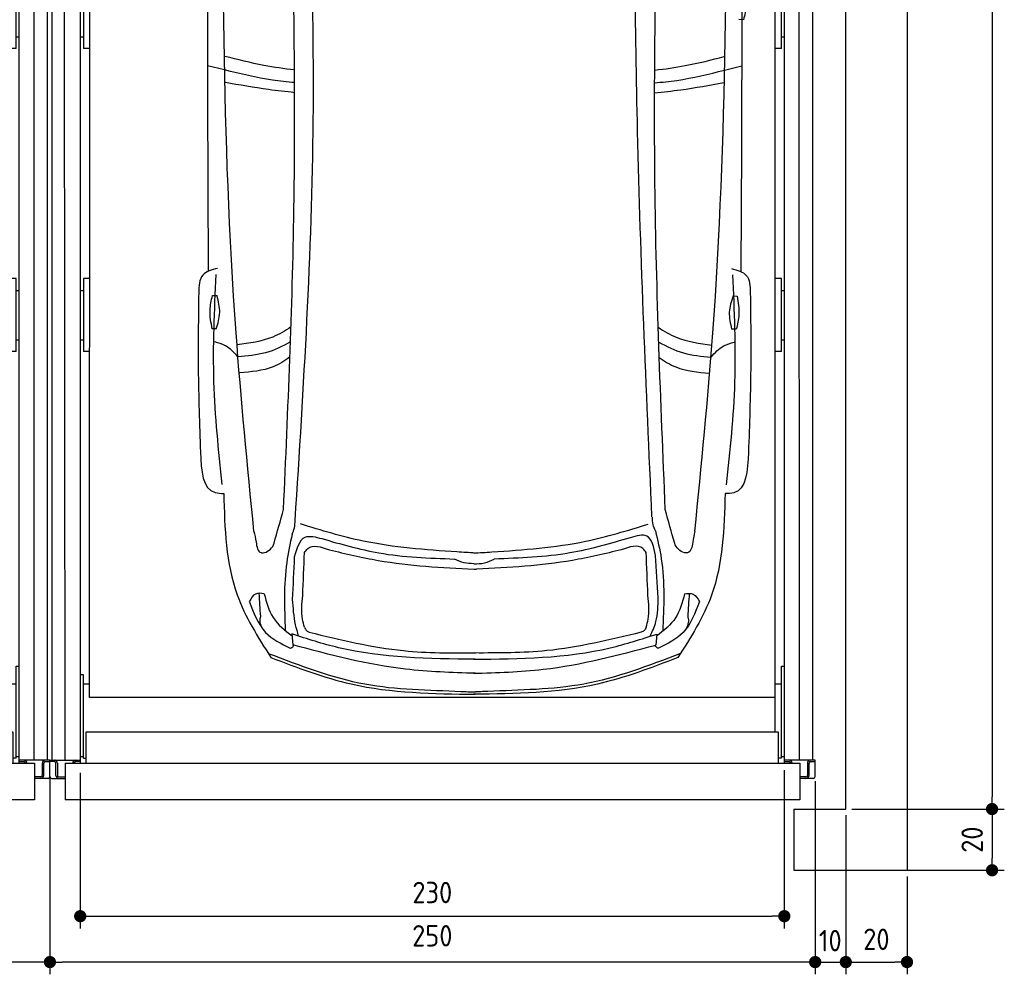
# Model space of a CAD drawing. Header units: millimetres. Extents: x 0 to 8418, y -929 to 5900.
# Tile 9 of 11: x 5201 to 8418, y -340 to 2780. Entities that reach past the tile are written whole.
import ezdxf

# ---------------------------------------------------------------- set-up
doc = ezdxf.new("R2010")
doc.units = ezdxf.units.MM
doc.layers.add('4', color=3, linetype='Continuous')
for name, color, linetype, lineweight in [('car', 10, 'Continuous', 25), ('Gebäude', 7, 'Continuous', 25), ('Plattform', 7, 'Continuous', 25)]:
    doc.layers.add(name, color=color, linetype=linetype, lineweight=lineweight)
doc.styles.get("Standard").update_dxf_attribs({"font": 'ISOCP.SHX'})
doc.dimstyles.new('GEN-ISO', dxfattribs={"dimscale": 20, "dimtxt": 3.5, "dimasz": 2, "dimexe": 2, "dimexo": 1, "dimgap": 1.5, "dimtad": 1, "dimdec": 1, "dimlfac": 0.1, "dimdsep": 46, "dimtxsty": 'STANDARD', "dimblk": 'PUNKT', "dimcen": 2, "dimclrd": 256, "dimclre": 256, "dimclrt": 2, "dimadec": 0, "dimazin": 0, "dimtp": 0.1, "dimtm": 0.1, "dimtfac": 0.71, "dimtdec": 1, "dimtmove": 2, "dimatfit": 3, "dimldrblk": 'PUNKT', "dimfxl": 2, "dimtolj": 1, "dimarcsym": 0})

# ---------------------------------------------------------------- blocks, each defined once
blk = doc.blocks.new('*U43')
at = {"layer": 'car'}
for p, q in [((-815.9, 2040.3), (-871.6, 2054.3)), ((817.6, 2039.6), (873.4, 2053.6)), ((-596, 197.1), (-592.9, 161.4)), ((596.2, 196.6), (593, 160.9))]:
    blk.add_line(p, q, dxfattribs=at)
for points in [[(879.3, 2204.5), (864.4, 2204.7)], [(-855.6, 1302.8), (-840.6, 1302.8)], [(845.3, 1301.6), (858.2, 1301.3)], [(-843.2, 1194.2), (-856.2, 1194.2)], [(855.6, 1192.8), (840.6, 1193.1)]]:
    blk.add_lwpolyline(points, dxfattribs=at)
for points, knots in [([(-719.9, 532.3), (-741.2, 748.6), (-825.2, 1600.7), (-822.7, 2457.7), (-820.9, 3097.1)], [0, 0, 0, 0, 651.760698, 2567.87656, 2567.87656, 2567.87656, 2567.87656]), ([(720.3, 531.7), (741.8, 748), (826.6, 1600), (824.8, 2457), (823.5, 3096.4)], [0, 0, 0, 0, 651.760698, 2567.87656, 2567.87656, 2567.87656, 2567.87656]), ([(-868.7, 3077.8), (-870.5, 2733.1), (-872.8, 2165.5), (-870.5, 1597.9), (-869.3, 1382.1)], [30.231792, 30.231792, 30.231792, 30.231792, 135.773846, 200.510428, 200.510428, 200.510428, 200.510428]), ([(871.3, 3077.8), (872.8, 2728.1), (874.7, 2162.6), (871.9, 1597.2), (870.5, 1381.4)], [30.867502, 30.867502, 30.867502, 30.867502, 135.773846, 200.510428, 200.510428, 200.510428, 200.510428]), ([(580.3, 580), (561.7, 999.6), (527.8, 1763.9), (523.2, 2529), (521.2, 2874)], [0, 0, 0, 0, 1259.941445, 2295.01496, 2295.01496, 2295.01496, 2295.01496]), ([(-585.2, 568.2), (-557.6, 1005.1), (-509.4, 1766.4), (-533.7, 2528.7), (-544.1, 2853.5)], [0, 0, 0, 0, 1312.347302, 2286.809863, 2286.809863, 2286.809863, 2286.809863]), ([(-623.3, 604.1), (-608.8, 931.3), (-576.3, 1668.4), (-591.1, 2406.1), (-599.3, 2816.2)], [0, 0, 0, 0, 982.4164, 2212.74132, 2212.74132, 2212.74132, 2212.74132]), ([(623.8, 603.6), (609, 958.6), (578.3, 1695.7), (593.7, 2433.3), (601.7, 2815.7)], [0, 0, 0, 0, 1065.64856, 2212.719541, 2212.719541, 2212.719541, 2212.719541]), ([(882, 2313), (885.6, 2292.5), (892.1, 2256), (883.2, 2220.1), (879.3, 2204.5)], [0, 0, 0, 0, 61.702274, 109.62737, 109.62737, 109.62737, 109.62737]), ([(-587.6, 2040.3), (-620.9, 2044.2), (-698.2, 2054.8), (-773.8, 2074.4), (-814.7, 2084.4)], [6.432991, 6.432991, 6.432991, 6.432991, 16.542425, 29.830107, 29.830107, 29.830107, 29.830107]), ([(589.6, 2039.9), (622.8, 2043.7), (700, 2054.2), (775.5, 2073.7), (816.5, 2084.2)], [6.454001, 6.454001, 6.454001, 6.454001, 16.542425, 29.830107, 29.830107, 29.830107, 29.830107]), ([(-587.2, 1998.9), (-611.5, 2000.9), (-688.6, 2008.7), (-764.1, 2027.5), (-815.9, 2040.3)], [6.556459, 6.556459, 6.556459, 6.556459, 13.869915, 29.827446, 29.827446, 29.827446, 29.827446]), ([(589.1, 1998.4), (613.4, 2000.4), (690.4, 2008.2), (765.8, 2026.8), (817.6, 2039.6)], [6.580352, 6.580352, 6.580352, 6.580352, 13.869915, 29.827446, 29.827446, 29.827446, 29.827446]), ([(-587.2, 1966.1), (-615.6, 1969), (-691.9, 1977.6), (-767.6, 1991.2), (-813.3, 1999.5)], [6.632744, 6.632744, 6.632744, 6.632744, 15.228907, 29.682847, 29.682847, 29.682847, 29.682847]), ([(589.1, 1965.6), (617.4, 1968.5), (693.7, 1977), (769.3, 1990.6), (814.9, 1998.8)], [6.659247, 6.659247, 6.659247, 6.659247, 15.228907, 29.682847, 29.682847, 29.682847, 29.682847]), ([(-838.9, 1391.7), (-857.8, 1386.8), (-898, 1376.3), (-899.6, 1334.2), (-900.4, 1312)], [0, 0, 0, 0, 52.977364, 112.315044, 112.315044, 112.315044, 112.315044]), ([(840.1, 1391), (859, 1386), (899.2, 1375.5), (900.7, 1333.5), (901.5, 1311.2)], [0, 0, 0, 0, 52.977364, 112.315044, 112.315044, 112.315044, 112.315044]), ([(-823.5, 685.4), (-835.3, 797.1), (-859.3, 1025.4), (-848.8, 1254.7), (-843.5, 1371.7)], [0, 0, 0, 0, 336.634843, 687.508242, 687.508242, 687.508242, 687.508242]), ([(824.1, 684.7), (835.9, 796.4), (860.1, 1024.7), (849.9, 1254), (844.6, 1371)], [0, 0, 0, 0, 336.634843, 687.508242, 687.508242, 687.508242, 687.508242]), ([(-900.4, 1312), (-901.6, 1229.3), (-903.9, 1055.8), (-898, 882.3), (-894.9, 791.5)], [0, 0, 0, 0, 248.055751, 520.563277, 520.563277, 520.563277, 520.563277]), ([(-856.2, 1194.2), (-860.2, 1214.7), (-867.4, 1251), (-859.2, 1287), (-855.6, 1302.8)], [0, 0, 0, 0, 61.702274, 109.62737, 109.62737, 109.62737, 109.62737]), ([(-843.2, 1194.2), (-837.8, 1211.9), (-826.8, 1247.8), (-835.9, 1284.2), (-840.6, 1302.8)], [0, 0, 0, 0, 54.314538, 110.447745, 110.447745, 110.447745, 110.447745]), ([(845.3, 1301.6), (839.5, 1284), (827.8, 1248.3), (836.3, 1211.7), (840.6, 1193.1)], [0, 0, 0, 0, 54.314538, 110.447745, 110.447745, 110.447745, 110.447745]), ([(858.2, 1301.3), (861.8, 1280.8), (868.3, 1244.3), (859.4, 1208.5), (855.6, 1192.8)], [0, 0, 0, 0, 61.702274, 109.62737, 109.62737, 109.62737, 109.62737]), ([(901.5, 1311.2), (902.6, 1228.6), (904.8, 1055), (898.8, 881.6), (895.6, 790.8)], [0, 0, 0, 0, 248.055751, 520.563277, 520.563277, 520.563277, 520.563277]), ([(-599, 1200.5), (-618, 1187.5), (-671.8, 1156.1), (-735.1, 1147.2), (-774.8, 1141.6)], [7.448929, 7.448929, 7.448929, 7.448929, 14.333449, 26.290813, 26.290813, 26.290813, 26.290813]), ([(600.9, 1199.5), (619.6, 1186.6), (673.1, 1155.4), (736.1, 1146.6), (775.8, 1141)], [7.547649, 7.547649, 7.547649, 7.547649, 14.333449, 26.290813, 26.290813, 26.290813, 26.290813]), ([(-772.3, 1102.7), (-784.9, 1116.5), (-806.1, 1139.6), (-836, 1148), (-848, 1151.3)], [0, 0, 0, 0, 54.765289, 91.527008, 91.527008, 91.527008, 91.527008]), ([(-600.7, 1152.2), (-626.7, 1137), (-680.7, 1110.6), (-741.6, 1105.3), (-772.3, 1102.7)], [6.483065, 6.483065, 6.483065, 6.483065, 15.438065, 24.585476, 24.585476, 24.585476, 24.585476]), ([(602.5, 1151.2), (628.2, 1136.2), (682, 1110), (742.5, 1104.7), (773.2, 1102)], [6.572602, 6.572602, 6.572602, 6.572602, 15.438065, 24.585476, 24.585476, 24.585476, 24.585476]), ([(773.2, 1102), (785.9, 1115.8), (807.1, 1139), (837, 1147.3), (849, 1150.6)], [0, 0, 0, 0, 54.765289, 91.613946, 91.613946, 91.613946, 91.613946]), ([(-602.5, 1102.2), (-619.9, 1089.2), (-669.4, 1058.5), (-729.8, 1053.3), (-766.6, 1050.2)], [6.800586, 6.800586, 6.800586, 6.800586, 13.265249, 24.502716, 24.502716, 24.502716, 24.502716]), ([(604.2, 1101.1), (621.3, 1088.3), (670.6, 1057.9), (730.7, 1052.7), (767.5, 1049.5)], [6.892544, 6.892544, 6.892544, 6.892544, 13.265249, 24.502716, 24.502716, 24.502716, 24.502716]), ([(-894.9, 791.5), (-891.8, 730.8), (-888, 657.9), (-828.7, 656.6), (-818.8, 656.4)], [0, 0, 0, 0, 140.850131, 169.235796, 169.235796, 169.235796, 169.235796]), ([(895.6, 790.8), (892.4, 730.1), (888.6, 657.1), (829.3, 655.9), (819.4, 655.7)], [0, 0, 0, 0, 140.850131, 169.235796, 169.235796, 169.235796, 169.235796]), ([(-818.8, 656.4), (-815.4, 542.2), (-809.7, 348.7), (-706.8, 186.6), (-664.6, 120.2)], [0, 0, 0, 0, 334.52993, 566.921104, 566.921104, 566.921104, 566.921104]), ([(819.4, 655.7), (815.9, 541.5), (810, 348), (707, 186), (664.7, 119.6)], [0, 0, 0, 0, 334.52993, 566.921104, 566.921104, 566.921104, 566.921104]), ([(-595.3, 523.3), (-592.3, 530), (-586.1, 544.3), (-585.5, 559.9), (-585.2, 568.2)], [0, 0, 0, 0, 21.711608, 46.374134, 46.374134, 46.374134, 46.374134]), ([(-56.9, 464.9), (-159.9, 472.2), (-333.7, 484.6), (-499.9, 535.7), (-567.7, 556.5)], [0, 0, 0, 0, 308.408492, 520.414911, 520.414911, 520.414911, 520.414911]), ([(57.3, 464.9), (160.3, 472.1), (334.1, 484.3), (500.4, 535.2), (568.2, 556)], [0, 0, 0, 0, 308.408492, 520.414911, 520.414911, 520.414911, 520.414911]), ([(591.6, 533.8), (588.7, 540.5), (582.5, 554.8), (581.9, 570.4), (581.6, 578.7)], [0, 0, 0, 0, 21.711608, 46.374134, 46.374134, 46.374134, 46.374134]), ([(-719.9, 532.3), (-717.6, 521.4), (-712.8, 499), (-708.2, 464.2), (-694.3, 462.4), (-693.2, 462.3)], [0, 0, 0, 0, 35.919302, 74.031557, 77.204576, 77.204576, 77.204576, 77.204576]), ([(-595.3, 523.3), (-601.9, 492.5), (-624.4, 389), (-620.4, 282.8), (-617.6, 208.2)], [0, 0, 0, 0, 94.366193, 316.782017, 316.782017, 316.782017, 316.782017]), ([(-587.2, 449.2), (-579.2, 477.5), (-565.2, 526.7), (-518.3, 514), (-498.3, 508.6)], [0, 0, 0, 0, 73.352898, 127.44191, 127.44191, 127.44191, 127.44191]), ([(592.1, 453), (586.4, 480.8), (576.3, 530.3), (529.8, 517.3), (509.6, 511.7)], [0, 0, 0, 0, 69.918957, 124.007969, 124.007969, 124.007969, 124.007969]), ([(591.6, 533.8), (598.8, 503.6), (624.3, 396.3), (619.1, 285.5), (615.4, 205.8)], [0, 0, 0, 0, 92.753902, 330.076226, 330.076226, 330.076226, 330.076226]), ([(720.3, 531.7), (718, 520.8), (713.2, 498.4), (708.6, 463.6), (694.7, 461.8), (693.6, 461.7)], [0, 0, 0, 0, 35.919302, 74.031557, 77.204576, 77.204576, 77.204576, 77.204576]), ([(-693.2, 462.3), (-690.8, 462.5), (-673.7, 464.1), (-658.1, 479.5), (-654.1, 493.6)], [0, 0, 0, 0, 7.400463, 51.385285, 51.385285, 51.385285, 51.385285]), ([(-554.7, 463.2), (-551.4, 467.9), (-534, 492.8), (-500.6, 481.4), (-473.6, 472.1)], [0, 0, 0, 0, 16.670151, 87.364183, 87.364183, 87.364183, 87.364183]), ([(-498.3, 508.6), (-436.6, 490.8), (-295.1, 450), (-147.7, 444.9), (-64.5, 442)], [0, 0, 0, 0, 191.952394, 440.378972, 440.378972, 440.378972, 440.378972]), ([(509.6, 511.7), (444.3, 492.5), (299.3, 449.9), (148, 444.8), (64.9, 442)], [0, 0, 0, 0, 203.31675, 451.743327, 451.743327, 451.743327, 451.743327]), ([(561.2, 463.1), (557.8, 467.9), (540.5, 492.8), (507.1, 481.3), (480.1, 472.1)], [0, 0, 0, 0, 16.670151, 87.364183, 87.364183, 87.364183, 87.364183]), ([(693.6, 461.7), (691.2, 461.9), (674.1, 463.5), (658.5, 479), (654.5, 493.1)], [0, 0, 0, 0, 7.400463, 51.385285, 51.385285, 51.385285, 51.385285]), ([(-473.6, 472.1), (-420.5, 459.4), (-265.4, 422.5), (-106, 414.1), (-1.1, 408.6)], [0, 0, 0, 0, 163.555825, 477.487186, 477.487186, 477.487186, 477.487186]), ([(480.1, 472.1), (426.9, 459.4), (271.9, 422.5), (112.4, 414.1), (7.6, 408.6)], [0, 0, 0, 0, 163.555825, 477.487186, 477.487186, 477.487186, 477.487186]), ([(-1.8, 426.6), (-12.5, 426.8), (-34.5, 427.3), (-54.3, 437), (-64.5, 442)], [0, 0, 0, 0, 31.528731, 65.234557, 65.234557, 65.234557, 65.234557]), ([(-1.8, 426.6), (10.2, 426.6), (33.6, 426.7), (54.6, 437), (64.9, 442)], [0, 0, 0, 0, 35.520995, 69.226821, 69.226821, 69.226821, 69.226821]), ([(-1.1, 408.6), (0.3, 408.5), (3.2, 408.3), (6.1, 408.5), (7.6, 408.6)], [0, 0, 0, 0, 4.235461, 8.799002, 8.799002, 8.799002, 8.799002]), ([(-686.2, 328.4), (-696.6, 329.9), (-718.2, 332.8), (-729.2, 313.8), (-734.9, 304)], [0, 0, 0, 0, 28.797158, 59.6786, 59.6786, 59.6786, 59.6786]), ([(-686.5, 328.4), (-679.2, 300.8), (-664.4, 244.6), (-618.7, 208.7), (-595.4, 190.4)], [0, 0, 0, 0, 83.308532, 169.402132, 169.402132, 169.402132, 169.402132]), ([(-554.8, 219.2), (-557.3, 227.7), (-567, 261.3), (-563.4, 296.4), (-560.7, 322.7)], [0, 0, 0, 0, 26.522959, 104.304328, 104.304328, 104.304328, 104.304328]), ([(561.3, 219.2), (563.7, 227.7), (573.5, 261.2), (569.8, 296.4), (567.1, 322.6)], [0, 0, 0, 0, 26.522959, 104.304328, 104.304328, 104.304328, 104.304328]), ([(686.8, 327.8), (679.4, 300.2), (664.6, 244.1), (618.8, 208.2), (595.6, 189.9)], [0, 0, 0, 0, 83.308532, 169.402132, 169.402132, 169.402132, 169.402132]), ([(686.5, 327.8), (696.9, 329.3), (718.5, 332.2), (729.5, 313.2), (735.2, 303.4)], [0, 0, 0, 0, 28.797158, 59.6786, 59.6786, 59.6786, 59.6786]), ([(-735.2, 304), (-721.3, 266.5), (-695.9, 198), (-631.2, 165.5), (-602, 150.7)], [0, 0, 0, 0, 114.922722, 209.881319, 209.881319, 209.881319, 209.881319]), ([(-573.9, 189.9), (-577.5, 202.3), (-589, 241.4), (-591.7, 282.1), (-593.6, 310)], [0, 0, 0, 0, 38.448585, 121.967316, 121.967316, 121.967316, 121.967316]), ([(574.1, 189.5), (581.5, 205.2), (599.9, 244.7), (600.1, 288.5), (600.2, 314.9)], [0, 0, 0, 0, 51.645202, 129.398542, 129.398542, 129.398542, 129.398542]), ([(735.4, 303.4), (721.5, 265.9), (696.1, 197.4), (631.4, 164.9), (602.1, 150.2)], [0, 0, 0, 0, 114.922722, 209.881319, 209.881319, 209.881319, 209.881319]), ([(-690.4, 212.3), (-696.5, 224.2), (-703.6, 238.1), (-697.9, 251.8), (-697.9, 253.9)], [0, 0, 0, 0, 36.727695, 42.814175, 42.814175, 42.814175, 42.814175]), ([(690.6, 211.7), (696.7, 223.6), (703.8, 237.5), (698.1, 251.2), (698.2, 253.3)], [0, 0, 0, 0, 36.727695, 42.814175, 42.814175, 42.814175, 42.814175]), ([(2.5, 114.4), (-148.3, 116), (-352.6, 118.1), (-545.6, 180.7), (-596, 197.1)], [0, 0, 0, 0, 447.972098, 606.654283, 606.654283, 606.654283, 606.654283]), ([(-554.8, 219.2), (-553.1, 215), (-550, 207.4), (-542.6, 204.2), (-539.4, 202.7)], [0, 0, 0, 0, 13.079204, 23.364484, 23.364484, 23.364484, 23.364484]), ([(-539.4, 202.7), (-437.1, 177.9), (-258, 134.4), (-73.9, 134.7), (5.1, 134.9)], [0, 0, 0, 0, 314.141742, 550.389065, 550.389065, 550.389065, 550.389065]), ([(-2.4, 114.4), (148.4, 115.8), (352.7, 117.8), (545.7, 180.3), (596.2, 196.6)], [0, 0, 0, 0, 447.972098, 606.654283, 606.654283, 606.654283, 606.654283]), ([(545, 202.6), (442.7, 177.8), (263.6, 134.3), (79.5, 134.7), (0.5, 134.8)], [0, 0, 0, 0, 314.141742, 550.389065, 550.389065, 550.389065, 550.389065]), ([(561.3, 219.2), (559.5, 214.9), (556.3, 207.1), (548.5, 204), (545, 202.6)], [0, 0, 0, 0, 13.079204, 24.121319, 24.121319, 24.121319, 24.121319]), ([(2.5, 68.4), (-73.6, 70.8), (-275.5, 77.1), (-471.2, 128.2), (-592.9, 161.4)], [0, 0, 0, 0, 22.79473, 60.440533, 60.440533, 60.440533, 60.440533]), ([(-2.5, 68.4), (73.7, 70.7), (275.6, 76.9), (471.3, 127.8), (593, 160.9)], [0, 0, 0, 0, 22.79473, 60.440533, 60.440533, 60.440533, 60.440533]), ([(-673.1, 133.6), (-569.3, 93.6), (-366.8, 15.6), (-133.1, 13.9), (-13, 8), (2.6, 7.2)], [0, 0, 0, 0, 331.171464, 645.410319, 692.125526, 692.125526, 692.125526, 692.125526]), ([(-602, 150.7), (-600.7, 150.9), (-595.2, 151.5), (-592.1, 156.6), (-589.8, 160.5)], [0, 0, 0, 0, 3.821179, 16.246783, 16.246783, 16.246783, 16.246783]), ([(673.2, 133.1), (569.3, 93.1), (366.8, 15.3), (133.1, 13.8), (13, 8), (-2.5, 7.2)], [0, 0, 0, 0, 331.171464, 645.410319, 692.125526, 692.125526, 692.125526, 692.125526]), ([(602.1, 150.2), (600.8, 150.4), (595.3, 151), (592.2, 156.1), (589.9, 160)], [0, 0, 0, 0, 3.821179, 16.246783, 16.246783, 16.246783, 16.246783]), ([(-664.6, 120.2), (-578, 87), (-364.1, 5), (-134.2, 1.9), (2.6, 0)], [0, 0, 0, 0, 276.566847, 682.500863, 682.500863, 682.500863, 682.500863]), ([(664.7, 119.6), (578, 86.5), (364.1, 4.7), (134.2, 1.7), (-2.6, 0)], [0, 0, 0, 0, 276.566847, 682.500863, 682.500863, 682.500863, 682.500863])]:
    blk.add_open_spline(points, degree=3, knots=knots, dxfattribs=at)
for points in [[(-654.1, 493.6), (-643.8, 530.4), (-633.6, 567.3), (-623.3, 604.1)], [(654.5, 493.1), (644.3, 529.9), (634, 566.7), (623.8, 603.6)], [(-560.7, 322.7), (-558.7, 369.5), (-556.7, 416.3), (-554.7, 463.2)], [(2.5, 461.5), (-17.3, 462.7), (-37.1, 463.8), (-56.9, 464.9)], [(-2.1, 461.5), (17.7, 462.6), (37.5, 463.8), (57.3, 464.9)], [(567.1, 322.6), (565.1, 369.5), (563.1, 416.3), (561.2, 463.1)], [(600.2, 314.9), (597.5, 360.9), (594.8, 406.9), (592.1, 453)], [(-593.6, 310), (-591.5, 356.4), (-589.3, 402.8), (-587.2, 449.2)], [(-697.9, 253.9), (-699.6, 279.2), (-701.2, 304.6), (-702.9, 329.9)], [(698.2, 253.3), (699.8, 278.6), (701.5, 304), (703.1, 329.3)]]:
    blk.add_open_spline(points, degree=3, dxfattribs=at)
blk = doc.blocks.new('PUNKT')
at = {"layer": '4', "color": 0, "linetype": 'ByBlock'}
blk.add_line((-0.5, 0), (-1, 0), dxfattribs=at)
at = {"layer": '4', "color": 0, "linetype": 'ByBlock', "const_width": 0.5}
blk.add_lwpolyline([(-0.25, 0, 1), (0.25, 0, 1)], format="xyb", close=True, dxfattribs=at)
blk = doc.blocks.new('*D45')
at = {"layer": '4', "lineweight": -2, "transparency": 16777216}
for p, q in [((7800, 291.1), (7800, -340)), ((7900, 180.1), (7900, -340)), ((7760, -300), (7720, -300)), ((7800, -300), (7900, -300)), ((7940, -300), (7980, -300))]:
    blk.add_line(p, q, dxfattribs=at)
at = {"layer": 'Defpoints', "color": 0, "transparency": 16777216}
for p in [(7800, 311.1), (7900, 200.1), (7900, -300)]:
    blk.add_point(p, dxfattribs=at)
at = {"layer": '4', "lineweight": -2, "transparency": 16777216, "xscale": 40, "yscale": 40, "zscale": 40}
blk.add_blockref('PUNKT', (7800, -300), dxfattribs=at)
at = {"layer": '4', "lineweight": -2, "transparency": 16777216, "xscale": 40, "yscale": 40, "zscale": 40, "rotation": 180}
blk.add_blockref('PUNKT', (7900, -300), dxfattribs=at)
at = {"layer": '4', "color": 2, "transparency": 16777216, "insert": (7849.2, -230), "char_height": 70, "attachment_point": 5}
blk.add_mtext('10', dxfattribs=at)
blk = doc.blocks.new('*D46')
at = {"layer": '4', "lineweight": -2, "transparency": 16777216}
for p, q in [((5300, 304.4), (5300, -340)), ((7800, 286.1), (7800, -340)), ((7760, -300), (5340, -300))]:
    blk.add_line(p, q, dxfattribs=at)
at = {"layer": 'Defpoints', "color": 0, "transparency": 16777216}
for p in [(5300, 324.4), (7800, 306.1), (5300, -300)]:
    blk.add_point(p, dxfattribs=at)
at = {"layer": '4', "lineweight": -2, "transparency": 16777216, "xscale": 40, "yscale": 40, "zscale": 40, "rotation": 180}
blk.add_blockref('PUNKT', (5300, -300), dxfattribs=at)
at = {"layer": '4', "lineweight": -2, "transparency": 16777216, "xscale": 40, "yscale": 40, "zscale": 40}
blk.add_blockref('PUNKT', (7800, -300), dxfattribs=at)
at = {"layer": '4', "color": 2, "transparency": 16777216, "insert": (6549.2, -214.1), "char_height": 70, "attachment_point": 5}
blk.add_mtext('250', dxfattribs=at)
blk = doc.blocks.new('*D47')
at = {"layer": '4', "lineweight": -2, "transparency": 16777216}
for p, q in [((7699.2, 327.2), (7699.2, -190)), ((5399, 319), (5399, -190)), ((5439, -150), (7659.2, -150))]:
    blk.add_line(p, q, dxfattribs=at)
at = {"layer": 'Defpoints', "color": 0, "transparency": 16777216}
for p in [(5399, 339), (7699.2, 347.2), (7699.2, -150)]:
    blk.add_point(p, dxfattribs=at)
at = {"layer": '4', "lineweight": -2, "transparency": 16777216, "xscale": 40, "yscale": 40, "zscale": 40, "rotation": 180}
blk.add_blockref('PUNKT', (5399, -150), dxfattribs=at)
at = {"layer": '4', "lineweight": -2, "transparency": 16777216, "xscale": 40, "yscale": 40, "zscale": 40}
blk.add_blockref('PUNKT', (7699.2, -150), dxfattribs=at)
at = {"layer": '4', "color": 2, "transparency": 16777216, "insert": (6549.2, -72.7), "char_height": 70, "attachment_point": 5}
blk.add_mtext('230', dxfattribs=at)
blk = doc.blocks.new('*D48')
at = {"layer": '4', "lineweight": -2, "transparency": 16777216}
for p, q in [((7920, 5700), (8417.9, 5700)), ((8377.9, 5660), (8377.9, 240.1)), ((7920, 200.1), (8417.9, 200.1))]:
    blk.add_line(p, q, dxfattribs=at)
at = {"layer": 'Defpoints', "color": 0, "transparency": 16777216}
for p in [(7900, 5700), (7900, 200.1), (8377.9, 200.1)]:
    blk.add_point(p, dxfattribs=at)
at = {"layer": '4', "lineweight": -2, "transparency": 16777216, "xscale": 40, "yscale": 40, "zscale": 40}
for p, rotation in [((8377.9, 5700), 90), ((8377.9, 200.1), 270)]:
    blk.add_blockref('PUNKT', p, dxfattribs=dict(at, rotation=rotation))
at = {"layer": '4', "color": 2, "transparency": 16777216, "insert": (8312.9, 2950.1), "char_height": 70, "attachment_point": 5, "rotation": 90}
blk.add_mtext('550', dxfattribs=at)
blk = doc.blocks.new('*D49')
at = {"layer": '4', "lineweight": -2, "transparency": 16777216}
for p, q in [((7920, 200.1), (8417.9, 200.1)), ((8377.9, 160.1), (8377.9, 40)), ((7920, 0), (8417.9, 0))]:
    blk.add_line(p, q, dxfattribs=at)
at = {"layer": 'Defpoints', "color": 0, "transparency": 16777216}
for p in [(7900, 200.1), (7900, 0), (8377.9, 0)]:
    blk.add_point(p, dxfattribs=at)
at = {"layer": '4', "lineweight": -2, "transparency": 16777216, "xscale": 40, "yscale": 40, "zscale": 40}
for p, rotation in [((8377.9, 200.1), 90), ((8377.9, 0), 270)]:
    blk.add_blockref('PUNKT', p, dxfattribs=dict(at, rotation=rotation))
at = {"layer": '4', "color": 2, "transparency": 16777216, "insert": (8312.9, 100.1), "char_height": 70, "attachment_point": 5, "rotation": 90}
blk.add_mtext('20', dxfattribs=at)
blk = doc.blocks.new('*D50')
at = {"layer": '4', "lineweight": -2, "transparency": 16777216}
for p, q in [((7900, 180.1), (7900, -340)), ((8100, -20), (8100, -340)), ((7940, -300), (8060, -300))]:
    blk.add_line(p, q, dxfattribs=at)
at = {"layer": 'Defpoints', "color": 0, "transparency": 16777216}
for p in [(7900, 200.1), (8100, 0), (8100, -300)]:
    blk.add_point(p, dxfattribs=at)
at = {"layer": '4', "lineweight": -2, "transparency": 16777216, "xscale": 40, "yscale": 40, "zscale": 40, "rotation": 180}
blk.add_blockref('PUNKT', (7900, -300), dxfattribs=at)
at = {"layer": '4', "lineweight": -2, "transparency": 16777216, "xscale": 40, "yscale": 40, "zscale": 40}
blk.add_blockref('PUNKT', (8100, -300), dxfattribs=at)
at = {"layer": '4', "color": 2, "transparency": 16777216, "insert": (8000, -225.5), "char_height": 70, "attachment_point": 5}
blk.add_mtext('20', dxfattribs=at)
blk = doc.blocks.new('Gebäude_GL550_LP230')
at = {"layer": 'Gebäude'}
for p, q in [((8100, 5900), (8100, 0)), ((7900, 200), (7900, 5700)), ((7730, 200), (7730, 0)), ((7730, 200), (7900, 200)), ((7730, 0), (8100, 0))]:
    blk.add_line(p, q, dxfattribs=at)
blk = doc.blocks.new('6300_LP230_GL550')
at = {"layer": 'Plattform'}
for p, q in [((306.8, 360.1), (306.8, 5610.1)), ((349.8, 360.1), (344.8, 5610.1)), ((2699.9, 350.1), (2699.9, 5599.5)), ((2748.4, 360.2), (2747.9, 5610.1)), ((2791.4, 5610.1), (2791.5, 360.1)), ((399.6, 350.1), (400, 5590.1)), ((428.9, 564.5), (431, 5463.9)), ((2668.9, 452.1), (2668.9, 5463.2)), ((409.9, 2924), (409.9, 2685.6)), ((2689.9, 2685.6), (2689.9, 2924)), ((399.9, 2724.2), (409.9, 2724.2)), ((2689.9, 2724.2), (2699.9, 2724.2)), ((429.8, 2685.6), (409.9, 2685.6)), ((2689.9, 2685.6), (2668.9, 2685.6)), ((409.9, 1934), (409.9, 1695.7)), ((429.5, 1934), (409.9, 1934)), ((2689.9, 1934), (2668.9, 1934)), ((2689.9, 1695.7), (2689.9, 1934)), ((399.9, 1895), (409.9, 1895)), ((2689.9, 1895), (2699.9, 1895)), ((399.9, 1734.2), (409.9, 1734.2)), ((2689.9, 1734.2), (2699.9, 1734.2)), ((429.4, 1695.7), (409.9, 1695.7)), ((2689.9, 1695.7), (2668.9, 1695.7)), ((2689.9, 666.8), (2689.9, 667.2)), ((2689.9, 667.2), (2689.9, 667.2)), ((2689.9, 667.2), (2699.9, 667.2)), ((2689.9, 666.7), (2689.9, 666.8)), ((2689.9, 666.7), (2689.9, 666.7)), ((2689.9, 666.3), (2689.9, 666.7)), ((2689.9, 366.9), (2689.9, 666.3)), ((409.9, 638.4), (399.9, 638.4)), ((409.9, 481.6), (409.9, 638.4)), ((428.9, 608.1), (409.9, 608.1)), ((2689.9, 608.1), (2668.9, 608.1)), ((2668.9, 564.5), (428.9, 564.5)), ((409.9, 366.9), (409.9, 481.6)), ((419.9, 452.1), (2677.9, 452.1)), ((418.3, 350.1), (417.9, 450.2)), ((2679.9, 350.1), (2679.9, 450.2)), ((299.9, 306.1), (299.9, 360.1)), ((299.9, 360.1), (399.3, 360.1)), ((314.3, 355.1), (299.9, 355.1)), ((399.6, 355.1), (384.3, 355.1)), ((399.9, 371.9), (409.9, 371.9)), ((409.9, 366.9), (417.9, 366.9)), ((2689.9, 366.9), (2679.9, 366.9)), ((2689.9, 371.9), (2699.9, 371.9)), ((2799.9, 360.1), (2699.9, 360.1)), ((2699.9, 355.1), (2714.9, 355.1)), ((2784.6, 355.1), (2799.9, 355.1)), ((2799.9, 306.1), (2799.9, 360.1)), ((319.3, 310.1), (319.3, 350.1)), ((324.3, 350.1), (324.3, 310.1)), ((2774.9, 350.1), (2774.9, 310.1)), ((2779.9, 310.1), (2779.9, 350.1)), ((305.9, 300.1), (349.3, 300.1)), ((329.3, 305.1), (349.3, 305.1)), ((2769.9, 305.1), (2749.9, 305.1)), ((2793.9, 300.1), (2749.9, 300.1))]:
    blk.add_line(p, q, dxfattribs=at)
at = {"layer": 'Plattform', "color": 200}
for p, q in [((349.3, 350.1), (2749.9, 350.1)), ((349.3, 350.1), (349.3, 230.1)), ((2749.9, 350.1), (2749.9, 230.1)), ((2749.9, 230.1), (349.3, 230.1))]:
    blk.add_line(p, q, dxfattribs=at)
at = {"layer": 'Plattform'}
for centre, radius, start, end in [((314.3, 350.1), 5, 0, 90), ((314.3, 350.1), 10, 30, 87.3415), ((314.3, 350.1), 10, 0, 29.9264), ((384.3, 350.1), 10, 93.6319, 180), ((384.3, 350.1), 5, 90, 180), ((2714.9, 350.1), 5, 0, 90), ((2714.9, 350.1), 10, 0, 86.3681), ((2784.9, 350.1), 10, 150.0736, 180), ((2784.9, 350.1), 10, 93.6319, 150), ((2784.9, 350.1), 5, 93.4991, 180), ((305.9, 306.1), 6, 180, 270), ((329.3, 310.1), 10, 180, 270), ((329.3, 310.1), 5, 180, 270), ((2769.9, 310.1), 5, 270, 0), ((2769.9, 310.1), 10, 270, 0), ((2793.9, 306.1), 6, 270, 0)]:
    blk.add_arc(centre, radius, start, end, dxfattribs=at)
at = {"layer": 'Plattform', "extrusion": (0, 0, -1)}
blk.add_ellipse((419.9, 450.2), major_axis=(-2, 0), ratio=0.948324, start_param=0, end_param=1.570796, dxfattribs=at)
at = {"layer": 'Plattform'}
blk.add_ellipse((2677.9, 450.2), major_axis=(2, 0), ratio=0.948324, start_param=0, end_param=1.570796, dxfattribs=at)
blk = doc.blocks.new('*D51')
at = {"layer": '4', "lineweight": -2, "transparency": 16777216}
for p, q in [((2799.9, 286.1), (2799.9, -340)), ((5300, 286.1), (5300, -340)), ((5260, -300), (2839.9, -300))]:
    blk.add_line(p, q, dxfattribs=at)
at = {"layer": 'Defpoints', "color": 0, "transparency": 16777216}
for p in [(2799.9, 306.1), (5300, 306.1), (2799.9, -300)]:
    blk.add_point(p, dxfattribs=at)
at = {"layer": '4', "lineweight": -2, "transparency": 16777216, "xscale": 40, "yscale": 40, "zscale": 40, "rotation": 180}
blk.add_blockref('PUNKT', (2799.9, -300), dxfattribs=at)
at = {"layer": '4', "lineweight": -2, "transparency": 16777216, "xscale": 40, "yscale": 40, "zscale": 40}
blk.add_blockref('PUNKT', (5300, -300), dxfattribs=at)
at = {"layer": '4', "color": 2, "transparency": 16777216, "insert": (4050, -235), "char_height": 70, "attachment_point": 5}
blk.add_mtext('250', dxfattribs=at)

msp = doc.modelspace()

# ---------------------------------------------------------------- block references
for name, p in [('Gebäude_GL550_LP230', (0, 0)), ('6300_LP230_GL550', (2500.03, -0.01)), ('6300_LP230_GL550', (5000.06, -0.02))]:
    msp.add_blockref(name, p)
at = {"layer": 'car'}
msp.add_blockref('*U43', (6686.5, 575.36), dxfattribs=at)

# ---------------------------------------------------------------- dimensions: what is measured, and where the dimension line sits
at = {"layer": '4'}
for base, p1, p2, angle, picture, middle in [((8377.86, 200.11), (7900, 5700), (7900, 200.11), 90, '*D48', (8312.86, 2950.06)), ((2799.94, -300), (5299.97, 306.11), (2799.94, 306.13), 0, '*D51', (4049.95, -234.99)), ((8377.86, 0), (7900, 200.11), (7900, 0), 90, '*D49', (8312.85, 100.06))]:
    dim = msp.add_linear_dim(base=base, p1=p1, p2=p2, angle=angle, dimstyle='GEN-ISO', override={"dimtdec": 3, "dimtolj": 0}, dxfattribs=at)
    dim.commit()
    dim.dimension.update_dxf_attribs({"geometry": picture, "text_midpoint": middle})
for base, p1, p2, picture, middle in [((5300, -300), (7800, 306.11), (5300, 324.45), '*D46', (6549.15, -214.11)), ((7699.15, -150), (5399.03, 339.01), (7699.15, 347.18), '*D47', (6549.15, -72.73)), ((7900, -300), (7800, 311.13), (7900, 200.11), '*D45', (7849.15, -230.05)), ((8100, -300), (7900, 200.11), (8100, 0), '*D50', (8000, -225.49))]:
    dim = msp.add_linear_dim(base=base, p1=p1, p2=p2, angle=0, dimstyle='GEN-ISO', override={"dimtdec": 3, "dimtolj": 0}, dxfattribs=at)
    dim.commit()
    dim.dimension.update_dxf_attribs({"geometry": picture, "text_midpoint": middle, "dimtype": 160})

doc.saveas('drawing.dxf')
